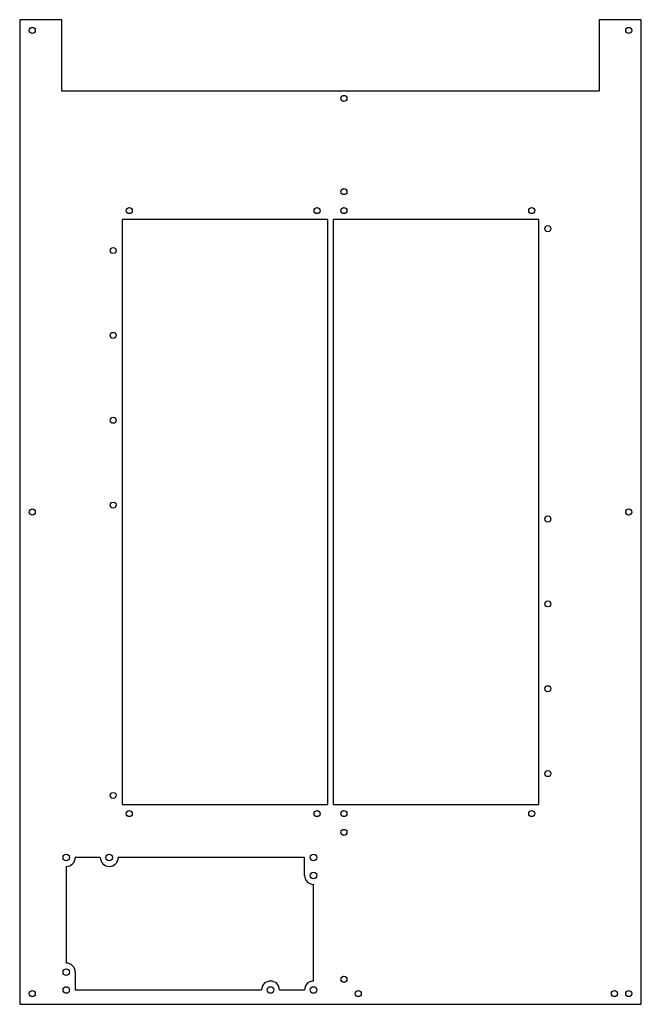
# Model space of a CAD drawing. Header units: millimetres. Extents: x 0 to 347, y 0 to 550.
import ezdxf

# ---------------------------------------------------------------- set-up
doc = ezdxf.new("R2010")
doc.units = ezdxf.units.MM

msp = doc.modelspace()

# ---------------------------------------------------------------- linework, layer by layer
at = {"color": 7, "linetype": 'Continuous', "lineweight": 25}
for p, q in [((0, 550), (0, 0)), ((23.5, 550), (0, 550)), ((23.5, 510), (23.5, 550)), ((323.5, 550), (323.5, 510)), ((347, 550), (323.5, 550)), ((347, 0), (347, 550)), ((323.5, 510), (23.5, 510)), ((171.95, 438.38), (57.17, 438.38)), ((57.17, 438.38), (57.17, 111.55)), ((171.95, 111.55), (171.95, 438.38)), ((289.83, 438.38), (175.05, 438.38)), ((175.05, 438.38), (175.05, 111.55)), ((289.83, 111.55), (289.83, 438.38)), ((57.17, 111.55), (171.95, 111.55)), ((175.05, 111.55), (289.83, 111.55)), ((45, 82), (31, 82)), ((159, 82), (55, 82)), ((159, 72), (159, 82)), ((26, 77), (26, 23)), ((164, 13), (164, 67)), ((31, 18), (31, 8)), ((31, 8), (135, 8)), ((145, 8), (159, 8)), ((0, 0), (347, 0))]:
    msp.add_line(p, q, dxfattribs=at)
for centre, radius in [((7, 544), 1.7), ((340, 544), 1.7), ((181, 506), 1.7), ((181, 454), 1.7), ((61.17, 443.38), 1.7), ((166, 443.38), 1.7), ((181, 443.38), 1.7), ((285.83, 443.38), 1.7), ((294.83, 433.28), 1.7), ((52.17, 421.06), 1.7), ((52.17, 373.65), 1.7), ((52.17, 326.24), 1.7), ((52.17, 278.83), 1.7), ((7, 275), 1.7), ((340, 275), 1.7), ((294.83, 271.1), 1.7), ((294.83, 223.69), 1.7), ((294.83, 176.28), 1.7), ((294.83, 128.87), 1.7), ((52.17, 116.65), 1.7), ((61.17, 106.55), 1.7), ((166, 106.55), 1.7), ((181, 106.55), 1.7), ((285.83, 106.55), 1.7), ((181, 96), 1.7), ((26, 82), 1.83), ((50, 82), 1.83), ((164, 82), 1.83), ((164, 72), 1.83), ((26, 18), 1.83), ((181, 14), 1.7), ((7, 6), 1.7), ((26, 8), 1.83), ((140, 8), 1.83), ((164, 8), 1.83), ((189, 6), 1.7), ((332, 6), 1.7), ((340, 6), 1.7)]:
    msp.add_circle(centre, radius, dxfattribs=at)
for centre, start, end in [((26, 82), 270.0007, 359.9993), ((50, 82), 180.0008, 269.9992), ((50, 82), 270.0007, 359.9993), ((164, 72), 180.0008, 269.9992), ((26, 18), 0.0008, 89.9992), ((140, 8), 90.0007, 179.9993), ((140, 8), 0.0008, 89.9992), ((164, 8), 90.0007, 179.9993)]:
    msp.add_arc(centre, 5, start, end, dxfattribs=at)

doc.saveas('drawing.dxf')
